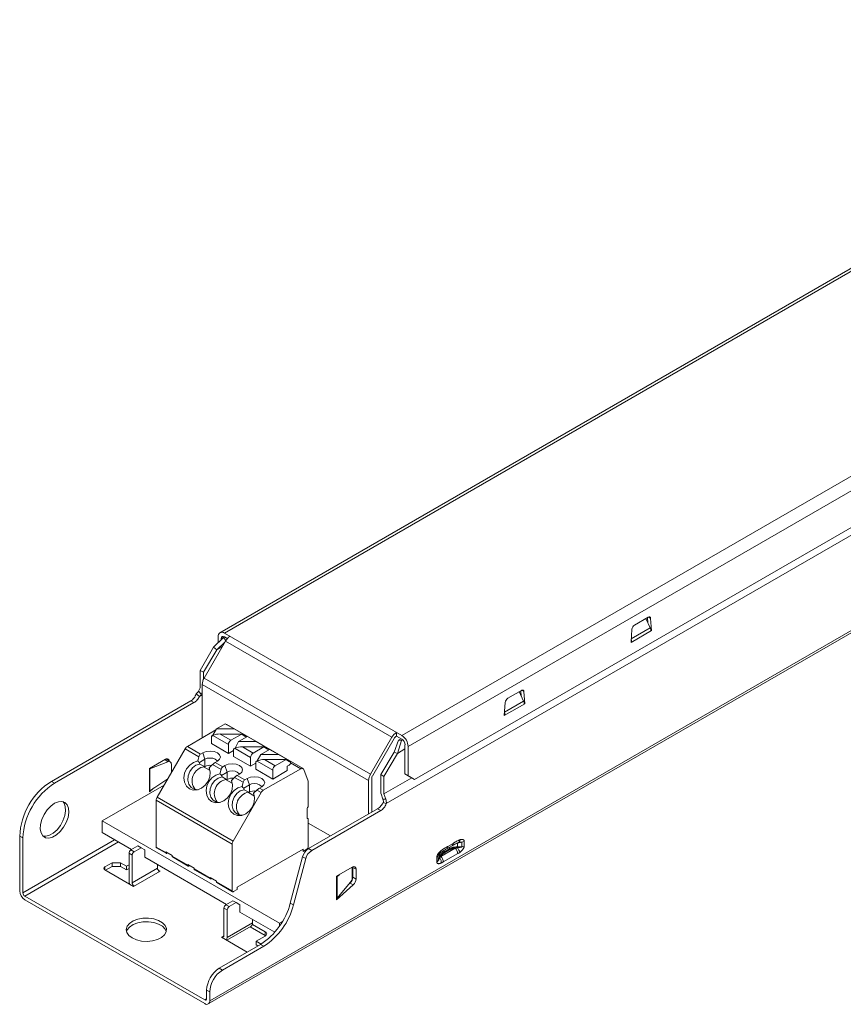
# Model space of a CAD drawing. Header units: millimetres. Extents: x -149 to 35, y -85 to 30.
# Tile 1 of 2: x -149 to -57, y -85 to 25. Entities that reach past the tile are written whole.
import ezdxf

# ---------------------------------------------------------------- set-up
doc = ezdxf.new("R2010")
doc.units = ezdxf.units.MM

msp = doc.modelspace()

# ---------------------------------------------------------------- linework, layer by layer
at = {"color": 7, "linetype": 'Continuous', "lineweight": 15}
for p, q in [((-7.87, 24.96), (-126.38, -43.45)), ((-7.37, 24.91), (-125.88, -43.5)), ((12.43, 13.48), (-106.08, -54.93)), ((13.14, 12.26), (-105.37, -56.16)), ((-127.68, -84.89), (34.95, 9)), ((35.12, 9.37), (-127.52, -84.52)), ((15.41, 8.6), (-107.81, -62.53)), ((12.43, 7.77), (-104.67, -59.83)), ((-78.59, -41.73), (-80.11, -42.61)), ((-78.2, -43.22), (-78.31, -41.86)), ((-126.59, -43.91), (-126.59, -44.58)), ((-126, -44), (-125.86, -43.92)), ((-106.08, -54.93), (-125.88, -43.5)), ((-125.56, -44.1), (-125.88, -43.91)), ((-80.39, -43.07), (-80.5, -44.55)), ((-80.5, -44.55), (-78.2, -43.22)), ((-128.16, -48.52), (-125.77, -44.38)), ((-127.09, -45.08), (-126, -44)), ((-126, -44), (-125.72, -44.31)), ((-107.19, -55.11), (-125.77, -44.38)), ((-128.58, -47.66), (-127.09, -45.08)), ((-128.23, -47.86), (-126.74, -45.37)), ((-127.09, -45.08), (-126.74, -45.37)), ((-128.23, -47.86), (-128.58, -47.66)), ((-128.58, -49.62), (-128.58, -47.66)), ((-128.23, -48.65), (-128.23, -47.86)), ((-109.79, -59.94), (-128.37, -49.22)), ((-128.37, -55.18), (-128.37, -49.22)), ((-109.58, -59.25), (-128.16, -48.52)), ((-128.67, -50.58), (-129.02, -50.28)), ((-128.58, -49.62), (-128.78, -49.96)), ((-128.78, -49.96), (-128.46, -50.33)), ((-92.73, -49.89), (-94.25, -50.77)), ((-92.35, -51.38), (-92.45, -50.03)), ((-145.2, -60.04), (-129.64, -51.06)), ((-144.84, -60.24), (-129.29, -51.26)), ((-129.64, -51.06), (-129.29, -51.26)), ((-94.54, -51.23), (-94.64, -52.71)), ((-94.64, -52.71), (-92.35, -51.38)), ((-126.77, -54.18), (-125.79, -53.61)), ((-124.8, -54.18), (-125.79, -53.61)), ((-117.11, -58.6), (-125.6, -53.71)), ((-126.84, -54.3), (-130.02, -56.14)), ((-127.34, -55), (-127.17, -54.9)), ((-127.18, -54.93), (-127.31, -55.02)), ((-127.18, -54.93), (-125.43, -55.94)), ((-127.17, -54.9), (-126.77, -54.18)), ((-127.13, -54.9), (-127.17, -54.9)), ((-124.8, -54.18), (-126.77, -54.18)), ((-123.95, -54.76), (-126.35, -54.76)), ((-125.15, -55.45), (-126.35, -54.76)), ((-123.95, -54.76), (-125.15, -55.45)), ((-124.8, -54.18), (-123.55, -54.9)), ((-123.55, -55.02), (-123.95, -54.76)), ((-123.55, -54.9), (-123.73, -54.9)), ((-123.55, -54.9), (-123.45, -54.96)), ((-106.69, -54.99), (-106.69, -54.58)), ((-127.31, -55.02), (-127.34, -55)), ((-127.34, -55.82), (-127.34, -55)), ((-127.34, -55.82), (-125.43, -56.92)), ((-125.43, -56.92), (-125.43, -55.94)), ((-124.7, -56.33), (-124.3, -55.61)), ((-124.3, -55.61), (-123.31, -55.04)), ((-122.33, -55.61), (-124.3, -55.61)), ((-123.45, -54.96), (-123.55, -55.02)), ((-123.45, -55.12), (-123.45, -54.96)), ((-122.33, -55.61), (-123.31, -55.04)), ((-122.33, -55.61), (-121.08, -56.33)), ((-107.19, -55.11), (-109.58, -59.25)), ((-106.08, -55.34), (-106.69, -54.99)), ((-106.13, -55.47), (-106.58, -56.92)), ((-106.45, -55.45), (-106.13, -55.47)), ((-106, -55.4), (-106.13, -55.47)), ((-130.27, -56.4), (-133.39, -61.8)), ((-130.27, -56.4), (-128.74, -57.29)), ((-128.54, -57), (-130.02, -56.14)), ((-128.3, -56.86), (-128.54, -57)), ((-128.3, -56.86), (-128.05, -57.57)), ((-125.43, -56.92), (-124.87, -56.59)), ((-124.87, -57.25), (-124.87, -56.43)), ((-124.7, -56.36), (-124.84, -56.45)), ((-124.7, -56.36), (-122.96, -57.37)), ((-121.48, -56.19), (-123.87, -56.19)), ((-122.68, -56.88), (-123.87, -56.19)), ((-121.48, -56.19), (-122.68, -56.88)), ((-122.22, -57.76), (-121.82, -57.04)), ((-121.82, -57.04), (-120.84, -56.47)), ((-119.85, -57.04), (-121.82, -57.04)), ((-121.08, -56.45), (-121.48, -56.19)), ((-120.98, -56.55), (-120.98, -56.39)), ((-119.85, -57.04), (-120.84, -56.47)), ((-119.85, -57.04), (-118.6, -57.76)), ((-106.94, -56.8), (-108.43, -59.29)), ((-106.58, -56.92), (-108.07, -59.5)), ((-106.58, -56.92), (-106.94, -56.8)), ((-105.73, -56.42), (-106.58, -56.92)), ((-105.37, -59.42), (-105.37, -56.16)), ((-132.47, -57.58), (-134.24, -58.6)), ((-134.2, -58.66), (-132.21, -57.86)), ((-132.65, -57.68), (-132.5, -57.62)), ((-132.4, -57.59), (-132.4, -57.54)), ((-132.04, -57.83), (-132.04, -57.82)), ((-128.74, -57.29), (-128.86, -57.77)), ((-128.05, -57.57), (-128.68, -57.94)), ((-128.61, -58.11), (-128.11, -58.4)), ((-128.05, -57.57), (-128.05, -58.39)), ((-127.57, -58.52), (-127.21, -58.17)), ((-127.21, -58.17), (-126.26, -58.72)), ((-126.91, -57.94), (-126.67, -57.8)), ((-126.06, -58.43), (-126.91, -57.94)), ((-124.87, -57.25), (-122.96, -58.35)), ((-122.96, -58.35), (-122.96, -57.37)), ((-122.96, -58.35), (-122.39, -58.02)), ((-122.39, -58.67), (-122.39, -57.86)), ((-122.23, -57.79), (-122.36, -57.88)), ((-122.23, -57.79), (-120.48, -58.8)), ((-119, -57.62), (-121.4, -57.62)), ((-120.2, -58.31), (-121.4, -57.62)), ((-119, -57.62), (-120.2, -58.31)), ((-118.6, -57.88), (-119, -57.62)), ((-118.5, -57.98), (-118.5, -57.82)), ((-128.14, -58.44), (-128.05, -58.39)), ((-128.14, -58.44), (-128.11, -58.4)), ((-128.14, -58.44), (-127.49, -58.82)), ((-126.26, -58.72), (-126.38, -59.2)), ((-125.57, -59), (-126.21, -59.37)), ((-125.82, -58.29), (-126.06, -58.43)), ((-125.82, -58.29), (-125.57, -59)), ((-125.57, -59), (-125.57, -59.82)), ((-124.44, -59.37), (-124.2, -59.23)), ((-122.39, -58.67), (-120.48, -59.78)), ((-121.54, -61.04), (-117.36, -58.63)), ((-120.48, -59.78), (-120.48, -58.8)), ((-120.48, -59.78), (-118.86, -58.84)), ((-118.86, -58.84), (-118.86, -58.35)), ((-117.03, -58.71), (-116.52, -60.02)), ((-108.07, -59.5), (-108.43, -59.29)), ((-108.43, -59.29), (-108.43, -61.25)), ((-105.37, -59.42), (-105.73, -59.22)), ((-144.84, -60.24), (-145.2, -60.04)), ((-132.21, -59.76), (-134.2, -61.09)), ((-126.14, -59.54), (-125.64, -59.83)), ((-125.67, -59.87), (-125.57, -59.82)), ((-125.67, -59.87), (-125.64, -59.83)), ((-125.67, -59.87), (-125.01, -60.25)), ((-125.1, -59.94), (-124.74, -59.6)), ((-124.74, -59.6), (-123.79, -60.15)), ((-123.59, -59.86), (-124.44, -59.37)), ((-123.79, -60.15), (-123.91, -60.63)), ((-123.1, -60.43), (-123.73, -60.79)), ((-123.35, -59.72), (-123.59, -59.86)), ((-123.35, -59.72), (-123.1, -60.43)), ((-123.1, -60.43), (-123.1, -61.25)), ((-109.79, -59.94), (-109.79, -63.68)), ((-108.07, -59.5), (-108.07, -61.45)), ((-104.96, -59.66), (-108.07, -61.45)), ((-104.67, -59.83), (-105.37, -59.42)), ((-104.67, -59.83), (-105.02, -59.63)), ((-134.2, -60.66), (-134.24, -60.69)), ((-134.24, -61.21), (-133.8, -60.82)), ((-124.91, -66.7), (-121.79, -61.3)), ((-123.66, -60.97), (-123.16, -61.25)), ((-123.19, -61.3), (-123.16, -61.25)), ((-123.19, -61.3), (-123.1, -61.25)), ((-123.19, -61.3), (-122.54, -61.68)), ((-122.62, -61.37), (-122.27, -61.03)), ((-122.27, -61.03), (-121.79, -61.3)), ((-121.96, -60.79), (-121.72, -60.65)), ((-121.54, -61.04), (-121.96, -60.79)), ((-107.87, -62.03), (-108.07, -61.45)), ((-133.49, -62.15), (-125.01, -67.05)), ((-133.49, -62.15), (-133.49, -67.37)), ((-124.91, -66.7), (-133.39, -61.8)), ((-107.87, -62.03), (-108.19, -62.03)), ((-107.81, -62.53), (-108.16, -62.42)), ((-108.78, -63.1), (-116.49, -67.55)), ((-116.13, -67.75), (-108.43, -63.3)), ((-108.43, -63.3), (-108.78, -63.1)), ((-119.74, -75.88), (-139.54, -64.45)), ((-139.54, -65.76), (-136.25, -67.66)), ((-148.73, -72.27), (-148.73, -66.16)), ((-148.73, -66.16), (-148.38, -66.36)), ((-148.38, -72.48), (-148.38, -66.36)), ((-100.95, -67.3), (-100.35, -66.96)), ((-99.88, -66.94), (-100.06, -67)), ((-99.39, -66.83), (-99.88, -66.94)), ((-99.88, -66.94), (-99.88, -67.36)), ((-99.39, -66.83), (-99.39, -67.36)), ((-99.12, -66.74), (-99.12, -67.27)), ((-136.53, -68.06), (-136.53, -71.15)), ((-136.18, -68.27), (-136.53, -68.06)), ((-135.54, -67.25), (-136.32, -67.7)), ((-136.32, -67.7), (-135.97, -67.9)), ((-135.97, -67.9), (-135.19, -67.45)), ((-132.43, -67.98), (-133.49, -67.37)), ((-133.45, -67.46), (-132.39, -68.07)), ((-125.01, -72.27), (-125.01, -67.05)), ((-116.13, -67.75), (-116.49, -67.55)), ((-100.12, -67.49), (-101.73, -68.42)), ((-99.84, -68.11), (-101.45, -69.04)), ((-101.37, -67.93), (-100.77, -67.58)), ((-101.33, -68.03), (-100.73, -67.68)), ((-101.07, -67.58), (-100.47, -67.23)), ((-138.41, -69.13), (-139.22, -69.6)), ((-137.48, -69.13), (-138.41, -69.13)), ((-138.41, -69.13), (-138.41, -69.54)), ((-136.82, -69.52), (-137.48, -69.13)), ((-137.48, -69.54), (-137.48, -69.13)), ((-136.18, -71.35), (-136.18, -68.27)), ((-134.77, -68.51), (-125.65, -73.78)), ((-129.96, -69.41), (-131.73, -68.39)), ((-131.69, -68.48), (-129.92, -69.5)), ((-117.15, -68.47), (-118.53, -73.63)), ((-118.18, -73.84), (-116.8, -68.67)), ((-116.8, -68.67), (-117.15, -68.47)), ((-102.18, -69.03), (-102.18, -68.51)), ((-102.02, -68.88), (-102.02, -68.35)), ((-139.22, -69.93), (-136.04, -71.76)), ((-139.15, -69.97), (-138.41, -69.54)), ((-138.41, -69.54), (-137.48, -69.54)), ((-137.48, -69.54), (-136.82, -69.93)), ((-136.53, -69.35), (-136.82, -69.52)), ((-136.82, -69.93), (-136.82, -69.52)), ((-136.82, -69.93), (-136.53, -69.76)), ((-136.18, -71.35), (-133.35, -69.72)), ((-136.04, -71.76), (-133.07, -70.05)), ((-133.07, -70.05), (-133.3, -69.92)), ((-127.48, -70.84), (-129.25, -69.82)), ((-129.21, -69.91), (-127.44, -70.93)), ((-111.61, -69.62), (-113.38, -70.64)), ((-111.54, -69.59), (-111.54, -69.66)), ((-111.54, -69.66), (-111.54, -70.73)), ((-111.18, -69.86), (-111.54, -69.66)), ((-111.18, -70.94), (-111.18, -69.86)), ((-125.01, -72.27), (-126.78, -71.25)), ((-126.74, -71.34), (-124.97, -72.36)), ((-113.38, -73.26), (-113.38, -70.64)), ((-113.29, -70.66), (-113, -70.42)), ((-113.29, -73.09), (-113.29, -70.66)), ((-111.83, -71.33), (-113.29, -73.09)), ((-111.85, -71.39), (-111.93, -71.45)), ((-111.5, -71.59), (-111.85, -71.39)), ((-111.74, -71.26), (-111.8, -71.3)), ((-111.54, -70.73), (-111.18, -70.94)), ((-113.38, -73.26), (-111.5, -71.59)), ((-128.08, -84.44), (-148.17, -72.84)), ((-128.08, -84.85), (-148.17, -73.25)), ((-124.94, -73.37), (-125.72, -73.82)), ((-124.58, -73.58), (-125.36, -74.02)), ((-125.93, -74.19), (-125.57, -74.39)), ((-125.93, -74.19), (-125.93, -77.27)), ((-125.36, -74.02), (-125.72, -73.82)), ((-125.57, -74.39), (-125.57, -77.48)), ((-124.16, -74.64), (-120.26, -76.89)), ((-118.53, -73.63), (-118.18, -73.84)), ((-119.4, -75.69), (-119.74, -75.88)), ((-125.62, -77.78), (-122.91, -76.21)), ((-122.75, -75.84), (-125.57, -77.48)), ((-121.33, -77.23), (-123.01, -76.27)), ((-121.33, -76.82), (-122.76, -76)), ((-121.33, -76.82), (-121.33, -77.23)), ((-119.74, -76.21), (-119.74, -75.88)), ((-126.21, -77.44), (-123.34, -79.1)), ((-122.32, -77.89), (-121.33, -77.31)), ((-121.78, -78.2), (-122.32, -77.89)), ((-122.32, -77.89), (-122.32, -78.29)), ((-121.27, -77.27), (-121.33, -77.23)), ((-121.85, -78.24), (-126.46, -80.9)), ((-126.1, -81.1), (-121.5, -78.44)), ((-122.14, -78.4), (-122.32, -78.29)), ((-121.5, -78.44), (-121.85, -78.24)), ((-126.1, -81.1), (-126.46, -80.9)), ((-127.87, -83.35), (-127.87, -84.32)), ((-127.87, -83.35), (-127.52, -83.55)), ((-127.52, -83.55), (-127.52, -84.52))]:
    msp.add_line(p, q, dxfattribs=at)
at = {"color": 8, "linetype": 'Continuous', "lineweight": 15}
for p, q in [((-78.31, -41.86), (-78.57, -41.72)), ((-80.47, -44.15), (-78.35, -42.92)), ((-92.45, -50.03), (-92.71, -49.88)), ((-94.61, -52.31), (-92.5, -51.09)), ((-123.45, -55.11), (-123.44, -55.12)), ((-120.98, -56.54), (-120.97, -56.55)), ((-132.04, -57.82), (-132.1, -57.79)), ((-118.5, -57.97), (-117.36, -58.63)), ((-148.38, -72.48), (-138.14, -66.57)), ((-148.17, -72.84), (-137.72, -66.81)), ((-101.37, -67.75), (-101.37, -67.93)), ((-100.77, -67.58), (-100.77, -67.4)), ((-101.95, -68.22), (-102.02, -68.35)), ((-101.89, -68.52), (-101.89, -68.14)), ((-139.22, -69.6), (-139.22, -69.93)), ((-127.87, -84.32), (-128.08, -84.44))]:
    msp.add_line(p, q, dxfattribs=at)
at = {"color": 144, "linetype": 'Continuous', "lineweight": 0}
for p, q in [((-78.83, -41.86), (-78.35, -42.92)), ((-78.61, -42.36), (-78.66, -41.76)), ((-126.23, -44.11), (-125.88, -43.91)), ((-78.2, -43.22), (-78.29, -43.17)), ((-126.74, -45.37), (-125.84, -44.51)), ((-126.74, -45.37), (-126.14, -45.03)), ((-126.23, -44.11), (-126.23, -44.23)), ((-126.23, -44.89), (-126.23, -45.08)), ((-80.43, -44.44), (-80.5, -44.48)), ((-128.67, -50.58), (-128.37, -50.41)), ((-128.46, -50.33), (-128.37, -50.16)), ((-92.97, -50.03), (-92.5, -51.09)), ((-92.75, -50.52), (-92.8, -49.93)), ((-92.35, -51.38), (-92.43, -51.33)), ((-94.58, -52.6), (-94.64, -52.64)), ((-106.94, -55.25), (-109.33, -59.39)), ((-106.45, -55.45), (-106.94, -56.8)), ((-106.17, -55.29), (-106.45, -55.45)), ((-105.73, -59.22), (-105.73, -55.95)), ((-124.87, -56.43), (-124.7, -56.33)), ((-124.84, -56.45), (-124.87, -56.43)), ((-124.65, -56.33), (-124.7, -56.33)), ((-121.08, -56.33), (-121.26, -56.33)), ((-121.08, -56.33), (-120.98, -56.39)), ((-120.98, -56.39), (-121.08, -56.45)), ((-132.5, -57.62), (-132.21, -57.86)), ((-131.8, -58.1), (-131.8, -59.06)), ((-122.39, -57.86), (-122.22, -57.76)), ((-122.36, -57.88), (-122.39, -57.86)), ((-122.18, -57.76), (-122.22, -57.76)), ((-118.64, -58.23), (-118.86, -58.35)), ((-118.6, -57.76), (-118.78, -57.76)), ((-118.6, -57.76), (-118.5, -57.82)), ((-118.5, -57.82), (-118.6, -57.88)), ((-134.24, -58.6), (-134.24, -61.21)), ((-134.2, -58.66), (-134.2, -61.09)), ((-105.02, -59.63), (-105.73, -59.22)), ((-116.52, -60.02), (-116.52, -62.88)), ((-109.44, -59.74), (-109.44, -63.48)), ((-139.54, -64.45), (-132.61, -60.45)), ((-134.24, -61.06), (-134.2, -61.09)), ((-108.39, -61.45), (-108.19, -62.03)), ((-116.63, -64.13), (-116.63, -63.06)), ((-139.54, -65.76), (-139.54, -64.45)), ((-116.52, -64.19), (-116.52, -67.37)), ((-114.04, -66.13), (-116.52, -64.7)), ((-135.54, -67.25), (-135.19, -67.45)), ((-135.19, -67.45), (-134.77, -67.7)), ((-134.77, -67.7), (-134.77, -68.51)), ((-132.43, -67.9), (-132.43, -67.98)), ((-131.73, -68.31), (-132.43, -67.9)), ((-132.43, -67.98), (-132.29, -68.06)), ((-124.44, -71.86), (-117.09, -67.62)), ((-117.09, -67.62), (-117.09, -67.86)), ((-116.67, -67.62), (-117.09, -67.86)), ((-99.88, -67.36), (-99.39, -67.36)), ((-131.73, -68.39), (-131.73, -68.31)), ((-102.02, -68.88), (-101.89, -68.52)), ((-133.35, -69.33), (-133.35, -69.72)), ((-129.96, -69.33), (-129.96, -69.41)), ((-129.25, -69.74), (-129.96, -69.33)), ((-129.96, -69.41), (-129.82, -69.49)), ((-129.25, -69.82), (-129.25, -69.74)), ((-111.62, -69.62), (-111.61, -69.69)), ((-111.61, -69.69), (-111.61, -70.76)), ((-127.48, -70.76), (-127.48, -70.84)), ((-126.78, -71.17), (-127.48, -70.76)), ((-127.48, -70.84), (-127.34, -70.92)), ((-126.78, -71.25), (-126.78, -71.17)), ((-124.44, -72.11), (-124.87, -72.35)), ((-124.44, -72.11), (-124.44, -71.86)), ((-124.94, -73.37), (-124.58, -73.58)), ((-124.16, -73.82), (-124.58, -73.58)), ((-124.16, -74.64), (-124.16, -73.82)), ((-122.75, -75.84), (-122.75, -75.45)), ((-125.93, -77.27), (-126.21, -77.44)), ((-126.14, -77.4), (-126.14, -77.48))]:
    msp.add_line(p, q, dxfattribs=at)
at = {"color": 7, "linetype": 'Continuous', "lineweight": 15, "flags": 128}
for points in [[(-78.31, -41.86), (-78.32, -41.81), (-78.34, -41.76), (-78.37, -41.73), (-78.4, -41.7), (-78.44, -41.69), (-78.49, -41.69), (-78.54, -41.7), (-78.59, -41.73)], [(-92.45, -50.03), (-92.46, -49.97), (-92.48, -49.93), (-92.51, -49.89), (-92.54, -49.87), (-92.58, -49.86), (-92.63, -49.86), (-92.68, -49.87), (-92.73, -49.89)], [(-126.67, -57.8), (-126.42, -57.58), (-126.33, -57.33), (-126.42, -57.07), (-126.67, -56.86), (-127.04, -56.71), (-127.48, -56.66), (-127.92, -56.71), (-128.3, -56.86)], [(-128.86, -57.77), (-129.33, -57.92), (-129.76, -58.22), (-130.1, -58.64), (-130.32, -59.13), (-130.41, -59.65), (-130.34, -60.15), (-130.12, -60.57), (-129.78, -60.86), (-129.36, -61.01), (-128.89, -60.98), (-128.43, -60.8), (-128.02, -60.47), (-127.7, -60.02), (-127.51, -59.52), (-127.46, -59), (-127.57, -58.52)], [(-128.61, -58.11), (-129.06, -58.25), (-129.45, -58.54), (-129.76, -58.95), (-129.94, -59.43), (-129.98, -59.92), (-129.86, -60.36), (-129.6, -60.71), (-129.24, -60.92), (-128.82, -60.97)], [(-126.7, -57.81), (-126.74, -57.72), (-126.92, -57.57), (-127.18, -57.47), (-127.48, -57.44), (-127.79, -57.47), (-128.05, -57.57)], [(-124.2, -59.23), (-123.95, -59.01), (-123.86, -58.76), (-123.95, -58.5), (-124.2, -58.29), (-124.57, -58.14), (-125.01, -58.09), (-125.45, -58.14), (-125.82, -58.29)], [(-126.38, -59.2), (-126.85, -59.35), (-127.28, -59.65), (-127.63, -60.07), (-127.85, -60.56), (-127.93, -61.08), (-127.86, -61.58), (-127.65, -61.99), (-127.31, -62.29), (-126.88, -62.43), (-126.42, -62.41), (-125.95, -62.23), (-125.54, -61.89), (-125.22, -61.45), (-125.03, -60.94), (-124.99, -60.42), (-125.1, -59.94)], [(-124.22, -59.24), (-124.27, -59.15), (-124.44, -59), (-124.7, -58.9), (-125.01, -58.87), (-125.32, -58.9), (-125.57, -59)], [(-117.03, -58.71), (-117.05, -58.66), (-117.08, -58.63), (-117.12, -58.6), (-117.16, -58.59), (-117.21, -58.58), (-117.26, -58.59), (-117.31, -58.6), (-117.36, -58.63)], [(-126.14, -59.54), (-126.58, -59.68), (-126.98, -59.97), (-127.29, -60.38), (-127.47, -60.86), (-127.5, -61.35), (-127.38, -61.79), (-127.13, -62.14), (-126.77, -62.35), (-126.35, -62.4)], [(-121.72, -60.65), (-121.47, -60.44), (-121.38, -60.19), (-121.47, -59.93), (-121.72, -59.72), (-122.09, -59.57), (-122.53, -59.52), (-122.97, -59.57), (-123.35, -59.72)], [(-121.75, -60.67), (-121.79, -60.58), (-121.97, -60.43), (-122.23, -60.33), (-122.53, -60.29), (-122.84, -60.33), (-123.1, -60.43)], [(-123.91, -60.63), (-124.38, -60.78), (-124.81, -61.08), (-125.15, -61.49), (-125.37, -61.99), (-125.46, -62.51), (-125.39, -63.01), (-125.17, -63.42), (-124.83, -63.72), (-124.41, -63.86), (-123.94, -63.84), (-123.48, -63.65), (-123.07, -63.32), (-122.75, -62.88), (-122.56, -62.37), (-122.51, -61.85), (-122.62, -61.37)], [(-123.66, -60.97), (-124.11, -61.11), (-124.5, -61.4), (-124.81, -61.81), (-124.99, -62.29), (-125.03, -62.78), (-124.91, -63.22), (-124.65, -63.57), (-124.29, -63.78), (-123.87, -63.82)], [(-144.84, -62.49), (-145.27, -62.8), (-145.67, -63.23), (-146.01, -63.74), (-146.26, -64.29), (-146.4, -64.85), (-146.43, -65.36), (-146.34, -65.8), (-146.14, -66.13), (-145.85, -66.33), (-145.48, -66.37), (-145.06, -66.27), (-144.63, -66.02), (-144.21, -65.64), (-143.84, -65.17), (-143.54, -64.63), (-143.34, -64.07), (-143.26, -63.53), (-143.29, -63.05), (-143.43, -62.66), (-143.68, -62.4), (-144.02, -62.28), (-144.41, -62.31), (-144.84, -62.49)], [(-146.13, -66.15), (-145.83, -66.17), (-145.41, -66.06), (-144.98, -65.81), (-144.56, -65.44), (-144.19, -64.96), (-143.9, -64.43), (-143.7, -63.87), (-143.61, -63.33), (-143.64, -62.85), (-143.78, -62.46), (-143.91, -62.3)], [(-136.18, -77.52), (-135.69, -77.73), (-135.12, -77.86), (-134.51, -77.9), (-133.91, -77.84), (-133.36, -77.69), (-132.89, -77.45), (-132.56, -77.16), (-132.37, -76.82), (-132.35, -76.47), (-132.5, -76.12), (-132.8, -75.82), (-133.23, -75.57), (-133.76, -75.39), (-134.36, -75.31), (-134.97, -75.32), (-135.56, -75.43), (-136.07, -75.62), (-136.47, -75.89), (-136.73, -76.21), (-136.84, -76.56), (-136.78, -76.91), (-136.55, -77.24), (-136.18, -77.52)], [(-132.37, -76.8), (-132.5, -76.53), (-132.8, -76.22), (-133.23, -75.97), (-133.76, -75.8), (-134.36, -75.72), (-134.97, -75.73), (-135.56, -75.84), (-136.07, -76.03), (-136.47, -76.3), (-136.73, -76.62), (-136.81, -76.8)]]:
    msp.add_lwpolyline(points, dxfattribs=at)
at = {"color": 7, "linetype": 'Continuous', "lineweight": 15}
for centre, radius, start, end in [((-79.78, -43.13), 0.622, 122.8009, 174.311), ((-126.16, -43.84), 0.437, 50.7967, 189.214), ((-126.02, -44.08), 0.218, 50.7967, 189.214), ((-124.5, -45.08), 1.44, 121.9547, 151.1444), ((-126.92, -49.27), 1.44, 148.8563, 178.0435), ((-93.92, -51.29), 0.622, 122.8009, 174.311), ((-125.69, -53.86), 0.174, 60.2163, 82.9867), ((-126.4, -56.6), 1.85, 88.4125, 115.0273), ((-105.93, -55.8), 1.44, 121.9547, 151.1444), ((-106.91, -56.23), 1.54, 2.6055, 57.3945), ((-124.82, -55.97), 0.615, 122.6055, 177.3945), ((-106.31, -55.6), 0.721, 121.9547, 151.1444), ((-106.49, -55.99), 0.768, 2.6055, 57.3945), ((-129.64, -56.75), 0.721, 121.9547, 151.1444), ((-128.29, -57.38), 0.457, 123.1991, 168.7852), ((-123.92, -58.03), 1.85, 88.4125, 115.0273), ((-122.34, -57.4), 0.615, 122.6055, 177.3945), ((-132.3, -57.78), 0.262, 350.786, 129.2033), ((-126.06, -59.35), 1.65, 121.1303, 134.453), ((-121.45, -59.46), 1.85, 88.4125, 115.0273), ((-118.81, -57.97), 0.307, 302.6055, 357.3945), ((-127.88, -59.98), 1.6, 98.3298, 216.8931), ((-127.48, -59.49), 1.24, 82.0015, 117.1689), ((-125.81, -58.81), 0.457, 123.1991, 168.7852), ((-119.87, -58.82), 0.615, 122.6055, 177.3945), ((-108.35, -59.99), 1.44, 148.8563, 178.0435), ((-141.06, -66.51), 7.68, 122.6055, 177.3945), ((-140.7, -66.71), 7.68, 122.6055, 177.3945), ((-125.41, -61.41), 1.6, 98.3298, 216.8931), ((-125.01, -60.92), 1.24, 82.0015, 117.1689), ((-123.59, -60.77), 1.65, 121.1303, 134.453), ((-123.34, -60.24), 0.457, 123.1991, 168.7852), ((-108.72, -59.77), 0.721, 148.8563, 178.0435), ((-122.93, -62.84), 1.6, 98.3298, 216.8931), ((-122.53, -62.35), 1.24, 82.0015, 117.1689), ((-121.11, -62.2), 1.65, 121.1303, 134.453), ((-121.16, -61.65), 0.721, 121.9547, 151.1444), ((-132.77, -62.18), 0.721, 148.8563, 178.0435), ((-124.29, -67.07), 0.721, 148.8563, 178.0435), ((-99.5, -66.06), 0.781, 277.9773, 298.8888), ((-136.07, -68.09), 0.461, 122.6055, 177.3945), ((-135.72, -68.29), 0.461, 122.6055, 177.3945), ((-133.4, -67.38), 0.0986, 173.7012, 234.9867), ((-115.64, -68.86), 1.56, 122.8922, 165.4815), ((-115.29, -69.06), 1.56, 122.8922, 165.4815), ((-100.78, -68.16), 0.938, 2.8931, 45.4808), ((-99.5, -66.58), 0.781, 277.9773, 298.8889), ((-102.35, -68.71), 0.368, 297.6449, 332.3489), ((-102.39, -69.09), 0.938, 2.8925, 45.4808), ((-139.16, -69.76), 0.175, 110.7834, 249.2166), ((-111.44, -69.82), 0.262, 350.786, 129.2033), ((-135.48, -71.13), 1.05, 181.2262, 201.9022), ((-135.72, -71.33), 0.461, 182.6055, 237.3945), ((-113.7, -70.15), 0.658, 299.7831, 309.2717), ((-112.48, -70.68), 0.94, 311.6284, 357.0654), ((-112.12, -70.89), 0.94, 311.6284, 357.0654), ((-147.5, -72.22), 1.23, 182.6055, 237.3945), ((-147.92, -72.46), 0.461, 182.6055, 237.3945), ((-124.92, -72.28), 0.0873, 170.786, 309.2033), ((-125.47, -74.21), 0.461, 122.6055, 177.3945), ((-125.11, -74.41), 0.461, 122.6055, 177.3945), ((-126.1, -71.67), 7.82, 302.8922, 345.4815), ((-125.74, -71.88), 7.82, 302.8922, 345.4815), ((-121.42, -77.07), 0.262, 290.7834, 69.2166), ((-126.06, -77.29), 0.131, 230.7967, 9.214), ((-126.06, -77.5), 0.482, 327.324, 2.6798), ((-124.8, -83.49), 3.07, 122.6055, 177.3945), ((-124.45, -83.69), 3.07, 122.6055, 177.3945), ((-128, -84.34), 0.131, 230.7967, 9.214), ((-127.86, -84.58), 0.349, 230.7967, 9.214)]:
    msp.add_arc(centre, radius, start, end, dxfattribs=at)
at = {"color": 144, "linetype": 'Continuous', "lineweight": 0}
for centre, radius, start, end in [((-132.36, -57.85), 0.269, 5.1698, 121.2879), ((-132.08, -58.09), 0.27, 357.6882, 121.0106), ((-134.08, -58.96), 0.32, 111.859, 119.8323), ((-107.8, -61.24), 0.632, 180.9157, 199.8085), ((-116.4, -63.07), 0.231, 122.6055, 177.3945), ((-116.57, -64.14), 0.0655, 170.786, 309.2033), ((-132.35, -68), 0.0873, 170.786, 309.2033), ((-116.83, -67.36), 0.307, 302.6055, 357.3945), ((-131.63, -68.4), 0.0986, 173.7012, 234.9867), ((-132.89, -69.7), 0.461, 182.6055, 237.3945), ((-129.87, -69.43), 0.0873, 170.786, 309.2033), ((-129.15, -69.83), 0.0986, 173.7012, 234.9867), ((-127.4, -70.85), 0.0873, 170.786, 309.2033), ((-126.68, -71.26), 0.0986, 173.7012, 234.9867), ((-112.58, -70.72), 0.964, 321.1484, 357.9231), ((-123.14, -75.89), 0.394, 305.0133, 6.2988)]:
    msp.add_arc(centre, radius, start, end, dxfattribs=at)
at = {"color": 8, "linetype": 'Continuous', "lineweight": 15}
for centre, start, end in [((-100.64, -66.99), 304.6467, 6.6662), ((-101.24, -67.34), 304.7204, 6.659)]:
    msp.add_arc(centre, 0.293, start, end, dxfattribs=at)
at = {"color": 144, "linetype": 'Continuous', "lineweight": 0}
for points in [[(-78.27, -43.26), (-78.28, -43.16), (-78.31, -43.04), (-78.35, -42.92)], [(-128.67, -50.58), (-128.6, -50.52), (-128.53, -50.44), (-128.46, -50.33)], [(-92.42, -51.42), (-92.42, -51.32), (-92.45, -51.2), (-92.5, -51.09)], [(-108.19, -62.03), (-108.13, -62.21), (-108.12, -62.34), (-108.16, -62.42)], [(-100.77, -67.58), (-100.77, -67.61), (-100.75, -67.66), (-100.73, -67.68)], [(-101.84, -68.59), (-101.87, -68.57), (-101.89, -68.54), (-101.89, -68.52)]]:
    msp.add_open_spline(points, degree=3, dxfattribs=at)
for points, knots in [([(-80.43, -44.5), (-80.43, -44.45), (-80.43, -44.35), (-80.46, -44.23), (-80.48, -44.18)], [0, 0, 0, 0, 0.5490847, 1, 1, 1, 1]), ([(-94.57, -52.67), (-94.57, -52.61), (-94.57, -52.51), (-94.6, -52.4), (-94.62, -52.35)], [0, 0, 0, 0, 0.549085, 1, 1, 1, 1]), ([(-99.88, -67.36), (-99.92, -67.36), (-100, -67.36), (-100.13, -67.37), (-100.25, -67.39), (-100.36, -67.42), (-100.47, -67.45), (-100.58, -67.49), (-100.68, -67.53), (-100.74, -67.56), (-100.77, -67.58)], [0, 0, 0, 0, 0.128217, 0.255405, 0.381616, 0.506906, 0.631331, 0.75495, 0.877819, 1, 1, 1, 1]), ([(-100.73, -67.68), (-100.7, -67.67), (-100.64, -67.64), (-100.54, -67.6), (-100.44, -67.56), (-100.34, -67.53), (-100.23, -67.51), (-100.16, -67.5), (-100.12, -67.49)], [0, 0, 0, 0, 0.167651, 0.333875, 0.499443, 0.665136, 0.831733, 1, 1, 1, 1]), ([(-99.88, -67.46), (-99.91, -67.46), (-99.97, -67.47), (-100.06, -67.48), (-100.1, -67.49), (-100.12, -67.49)], [0, 0, 0, 0, 0.400021, 0.765738, 1, 1, 1, 1]), ([(-99.88, -67.46), (-99.76, -67.45), (-99.65, -67.43), (-99.5, -67.41), (-99.46, -67.4), (-99.39, -67.38), (-99.38, -67.37), (-99.39, -67.36)], [0, 0, 0, 0, 0.5, 0.5, 0.75, 0.75, 1, 1, 1, 1]), ([(-99.58, -67.36), (-99.58, -67.36), (-99.59, -67.39), (-99.61, -67.41), (-99.62, -67.43)], [0, 0, 0, 0, 0.1007097, 1, 1, 1, 1]), ([(-102.02, -68.88), (-102.03, -68.9), (-102.02, -68.9), (-101.99, -68.86), (-101.98, -68.84), (-101.92, -68.75), (-101.88, -68.67), (-101.84, -68.59)], [0, 0, 0, 0, 0.25, 0.25, 0.5, 0.5, 1, 1, 1, 1]), ([(-113.29, -73.09), (-113.29, -73.1), (-113.3, -73.11), (-113.31, -73.11), (-113.32, -73.12), (-113.32, -73.13), (-113.33, -73.13), (-113.34, -73.15), (-113.36, -73.16), (-113.38, -73.17)], [0, 0, 0, 0, 0.0000354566, 0.0000354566, 0.0000354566, 0.0000709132, 0.0000709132, 0.0000709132, 0.0001412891, 0.0001412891, 0.0001412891, 0.0001412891])]:
    msp.add_open_spline(points, degree=3, knots=knots, dxfattribs=at)
at = {"color": 7, "linetype": 'Continuous', "lineweight": 15}
for points, knots in [([(-129.02, -50.28), (-129.08, -50.43), (-129.17, -50.6), (-129.39, -50.88), (-129.52, -50.99), (-129.64, -51.06)], [0, 0, 0, 0, 0.5, 0.5, 1, 1, 1, 1]), ([(-129.29, -51.26), (-129.22, -51.22), (-129.16, -51.18), (-129.04, -51.07), (-128.98, -51.01), (-128.87, -50.89), (-128.82, -50.83), (-128.74, -50.7), (-128.7, -50.64), (-128.67, -50.58)], [0, 0, 0, 0, 0.25, 0.25, 0.5, 0.5, 0.75, 0.75, 1, 1, 1, 1]), ([(-108.16, -62.42), (-108.2, -62.48), (-108.23, -62.54), (-108.32, -62.66), (-108.37, -62.73), (-108.48, -62.85), (-108.53, -62.91), (-108.65, -63.01), (-108.72, -63.06), (-108.78, -63.1)], [0, 0, 0, 0, 0.25, 0.25, 0.5, 0.5, 0.75, 0.75, 1, 1, 1, 1]), ([(-108.43, -63.3), (-108.31, -63.23), (-108.18, -63.12), (-107.96, -62.84), (-107.87, -62.68), (-107.81, -62.53)], [0, 0, 0, 0, 0.5, 0.5, 1, 1, 1, 1]), ([(-100.47, -67.23), (-100.33, -67.15), (-100.1, -67.01), (-99.92, -66.93), (-99.84, -66.89)], [0, 0, 0, 0, 0.59577, 1, 1, 1, 1]), ([(-100.35, -66.96), (-100.32, -66.94), (-100.25, -66.9), (-100.13, -66.83), (-99.96, -66.73), (-99.8, -66.65), (-99.67, -66.59), (-99.61, -66.57), (-99.57, -66.56)], [0, 0, 0, 0, 0.1124541, 0.2499282, 0.5000762, 0.7497871, 0.8708864, 1, 1, 1, 1]), ([(-99.57, -66.56), (-99.59, -66.65), (-99.63, -66.73), (-99.73, -66.85), (-99.8, -66.89), (-99.87, -66.9)], [0, 0, 0, 0, 0.5, 0.5, 1, 1, 1, 1]), ([(-99.39, -66.83), (-99.38, -66.82), (-99.4, -66.82), (-99.47, -66.82), (-99.51, -66.83), (-99.65, -66.85), (-99.76, -66.87), (-99.87, -66.9)], [0, 0, 0, 0, 0.25, 0.25, 0.5, 0.5, 1, 1, 1, 1]), ([(-99.75, -66.86), (-99.74, -66.86), (-99.71, -66.85), (-99.69, -66.86), (-99.68, -66.86)], [0, 0, 0, 0, 0.524059, 1, 1, 1, 1]), ([(-99.57, -66.56), (-99.55, -66.55), (-99.5, -66.54), (-99.4, -66.52), (-99.3, -66.53), (-99.22, -66.55), (-99.17, -66.59), (-99.13, -66.65), (-99.12, -66.71), (-99.12, -66.74)], [0, 0, 0, 0, 0.122584, 0.249923, 0.498732, 0.630482, 0.750386, 0.869979, 1, 1, 1, 1]), ([(-102.18, -68.51), (-102.18, -68.49), (-102.17, -68.46), (-102.16, -68.4), (-102.15, -68.35), (-102.12, -68.29), (-102.08, -68.21), (-102, -68.08), (-101.9, -67.97), (-101.8, -67.87), (-101.75, -67.82), (-101.72, -67.8)], [0, 0, 0, 0, 0.0658626, 0.1287709, 0.1897528, 0.2499347, 0.3668136, 0.5014857, 0.7501804, 0.8761514, 1, 1, 1, 1]), ([(-101.98, -68.25), (-101.95, -68.21), (-101.87, -68.12), (-101.79, -68.04), (-101.74, -68)], [0, 0, 0, 0, 0.445101, 1, 1, 1, 1]), ([(-101.37, -67.93), (-101.4, -67.95), (-101.46, -67.98), (-101.55, -68.04), (-101.62, -68.11), (-101.69, -68.18), (-101.75, -68.26), (-101.81, -68.34), (-101.85, -68.43), (-101.88, -68.49), (-101.89, -68.52)], [0, 0, 0, 0, 0.122181, 0.24505, 0.368668, 0.493094, 0.618384, 0.744595, 0.871783, 1, 1, 1, 1]), ([(-101.76, -68.01), (-101.65, -67.93), (-101.42, -67.77), (-101.19, -67.64), (-101.07, -67.58)], [0, 0, 0, 0, 0.47399, 1, 1, 1, 1]), ([(-101.73, -68.42), (-101.72, -68.4), (-101.68, -68.34), (-101.63, -68.27), (-101.56, -68.2), (-101.49, -68.14), (-101.41, -68.08), (-101.36, -68.05), (-101.33, -68.03)], [0, 0, 0, 0, 0.168267, 0.334864, 0.500557, 0.666125, 0.832349, 1, 1, 1, 1]), ([(-101.72, -67.8), (-101.69, -67.78), (-101.63, -67.72), (-101.5, -67.63), (-101.34, -67.53), (-101.17, -67.43), (-101.04, -67.36), (-100.98, -67.32), (-100.95, -67.3)], [0, 0, 0, 0, 0.1288387, 0.2502121, 0.4999234, 0.7500716, 0.8874098, 1, 1, 1, 1]), ([(-99.62, -67.97), (-99.63, -67.9), (-99.66, -67.81), (-99.75, -67.62), (-99.81, -67.53), (-99.88, -67.46)], [0, 0, 0, 0, 0.5, 0.5, 1, 1, 1, 1]), ([(-99.62, -67.97), (-99.66, -68), (-99.73, -68.05), (-99.8, -68.09), (-99.84, -68.11)], [0, 0, 0, 0, 0.479054, 1, 1, 1, 1]), ([(-99.12, -67.27), (-99.12, -67.29), (-99.12, -67.32), (-99.14, -67.38), (-99.16, -67.44), (-99.18, -67.5), (-99.22, -67.56), (-99.26, -67.62), (-99.31, -67.69), (-99.38, -67.76), (-99.46, -67.84), (-99.54, -67.91), (-99.59, -67.95), (-99.62, -67.97)], [0, 0, 0, 0, 0.068357, 0.134802, 0.201192, 0.269393, 0.341126, 0.417878, 0.500864, 0.619224, 0.750454, 0.876766, 1, 1, 1, 1]), ([(-101.68, -69.16), (-101.7, -69.17), (-101.76, -69.19), (-101.84, -69.21), (-101.92, -69.23), (-102, -69.23), (-102.07, -69.22), (-102.13, -69.18), (-102.17, -69.12), (-102.17, -69.06), (-102.18, -69.03)], [0, 0, 0, 0, 0.123079, 0.249765, 0.380556, 0.499572, 0.640414, 0.765067, 0.881661, 1, 1, 1, 1]), ([(-102.02, -68.35), (-102.02, -68.35), (-102.02, -68.35), (-102.02, -68.35), (-102.02, -68.34), (-102.02, -68.34), (-102.01, -68.32), (-102, -68.29), (-101.98, -68.26), (-101.97, -68.25)], [0, 0, 0, 0, 0.013964, 0.02766, 0.05677, 0.092006, 0.13603, 0.418892, 1, 1, 1, 1]), ([(-101.84, -68.59), (-101.78, -68.67), (-101.73, -68.77), (-101.68, -68.97), (-101.67, -69.07), (-101.68, -69.16)], [0, 0, 0, 0, 0.5, 0.5, 1, 1, 1, 1]), ([(-101.45, -69.04), (-101.49, -69.07), (-101.57, -69.11), (-101.64, -69.14), (-101.68, -69.16)], [0, 0, 0, 0, 0.53289, 1, 1, 1, 1])]:
    msp.add_open_spline(points, degree=3, knots=knots, dxfattribs=at)
for points in [[(-128.78, -49.96), (-128.83, -50.05), (-128.92, -50.17), (-129.02, -50.28)], [(-128.86, -57.77), (-128.8, -57.83), (-128.74, -57.88), (-128.68, -57.94)], [(-128.68, -57.94), (-128.66, -57.99), (-128.64, -58.05), (-128.61, -58.11)], [(-127.57, -58.52), (-127.56, -58.54), (-127.56, -58.56), (-127.55, -58.59)], [(-126.38, -59.2), (-126.32, -59.26), (-126.26, -59.31), (-126.21, -59.37)], [(-126.21, -59.37), (-126.18, -59.42), (-126.16, -59.48), (-126.14, -59.54)], [(-125.1, -59.94), (-125.09, -59.97), (-125.08, -59.99), (-125.07, -60.02)], [(-123.91, -60.63), (-123.85, -60.69), (-123.79, -60.74), (-123.73, -60.79)], [(-123.73, -60.79), (-123.71, -60.85), (-123.69, -60.91), (-123.66, -60.97)], [(-122.62, -61.37), (-122.61, -61.4), (-122.61, -61.42), (-122.6, -61.45)], [(-107.81, -62.53), (-107.8, -62.36), (-107.82, -62.18), (-107.87, -62.03)], [(-99.87, -66.9), (-99.88, -66.9), (-99.88, -66.92), (-99.88, -66.94)], [(-101.33, -68.03), (-101.35, -68), (-101.37, -67.96), (-101.37, -67.93)], [(-102.18, -68.51), (-102.1, -68.46), (-102.05, -68.41), (-102.02, -68.35)], [(-101.73, -68.42), (-101.78, -68.48), (-101.81, -68.54), (-101.84, -68.59)]]:
    msp.add_open_spline(points, degree=3, dxfattribs=at)
at = {"color": 8, "linetype": 'Continuous', "lineweight": 15}
msp.add_open_spline([(-101.75, -68), (-101.74, -67.99), (-101.72, -67.97), (-101.71, -67.9), (-101.72, -67.83), (-101.72, -67.8)], degree=3, knots=[0, 0, 0, 0, 0.168119, 0.591165, 1, 1, 1, 1], dxfattribs=at)

doc.saveas('drawing.dxf')
